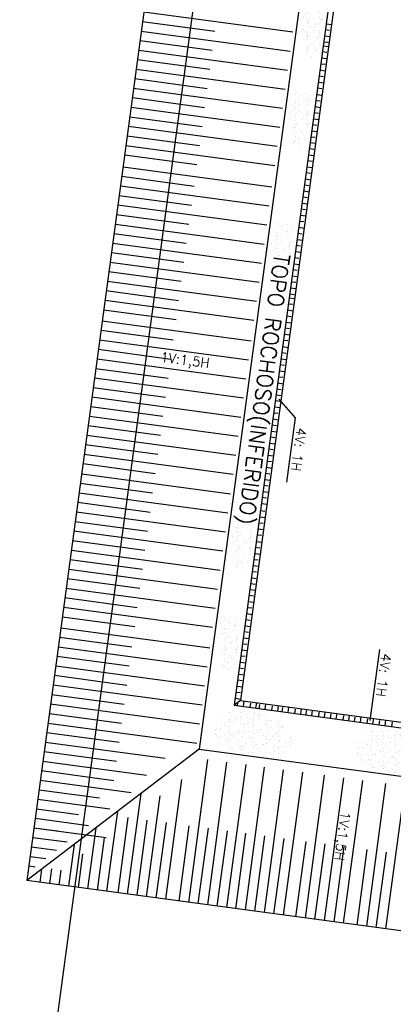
# Model space of a CAD drawing. Extents: x 312047 to 329088, y 8928324 to 8953812.
# Tile 11 of 125: x 319404 to 319443, y 8933705 to 8933807. Entities that reach past the tile are written whole.
import ezdxf

# ---------------------------------------------------------------- set-up
doc = ezdxf.new("R2010")
doc.units = 0
doc.header["$LTSCALE"] = 200
doc.header["$MEASUREMENT"] = 0
doc.linetypes.add('PHANTOM', pattern=[2.5, 1.25, -0.25, 0.25, -0.25, 0.25, -0.25])
doc.layers.get('0').update_dxf_attribs({"linetype": 'CONTINUOUS'})
for name, color, linetype in [('G-TXT2', 7, 'CONTINUOUS'), ('LIMIT_FX_DOM', 180, 'PHANTOM'), ('TALUD', 30, 'CONTINUOUS')]:
    doc.layers.add(name, color=color, linetype=linetype)
doc.styles.add('80CL', font='SIMPLEX', dxfattribs={"bigfont": 'SIMP'})

# ---------------------------------------------------------------- blocks, each defined once
blk = doc.blocks.new('*X70')
at = {"color": 0}
for p, q in [((74.529, 93.97), (74.529, 93.97)), ((74.545, 93.961), (74.545, 93.961)), ((74.614, 94.028), (74.614, 94.028)), ((74.75, 93.898), (74.75, 93.898)), ((74.777, 93.742), (74.777, 93.742)), ((74.823, 93.7), (74.823, 93.7)), ((74.884, 94.006), (74.884, 94.006)), ((74.994, 93.786), (74.994, 93.786)), ((75.014, 94.023), (75.014, 94.023)), ((73.769, 93.212), (73.769, 93.212)), ((73.899, 93.229), (73.899, 93.229)), ((73.932, 93.467), (73.932, 93.467)), ((74.026, 93.523), (74.026, 93.523)), ((74.038, 93.4), (74.038, 93.4)), ((74.072, 93.48), (74.072, 93.48)), ((74.09, 93.392), (74.09, 93.392)), ((74.102, 93.256), (74.102, 93.256)), ((74.289, 93.281), (74.289, 93.281)), ((74.427, 93.651), (74.427, 93.651)), ((74.442, 93.301), (74.442, 93.301)), ((74.572, 93.318), (74.572, 93.318)), ((74.711, 93.469), (74.711, 93.469)), ((74.765, 93.416), (74.765, 93.416)), ((74.775, 93.344), (74.775, 93.344)), ((74.816, 93.402), (74.816, 93.402)), ((75.041, 93.501), (75.041, 93.501)), ((75.067, 93.647), (75.067, 93.647)), ((75.115, 93.389), (75.115, 93.389)), ((75.245, 93.406), (75.245, 93.406)), ((75.29, 93.273), (75.29, 93.273)), ((75.336, 93.23), (75.336, 93.23)), ((75.42, 93.425), (75.42, 93.425)), ((73.787, 92.834), (73.787, 92.834)), ((73.789, 93.16), (73.789, 93.16)), ((73.804, 92.679), (73.804, 92.679)), ((73.833, 92.791), (73.833, 92.791)), ((74.106, 92.91), (74.106, 92.91)), ((74.134, 92.841), (74.134, 92.841)), ((74.239, 92.774), (74.239, 92.774)), ((74.417, 93.158), (74.417, 93.158)), ((74.443, 93.169), (74.443, 93.169)), ((74.459, 92.687), (74.459, 92.687)), ((74.538, 93.053), (74.538, 93.053)), ((74.584, 93.011), (74.584, 93.011)), ((74.672, 92.684), (74.672, 92.684)), ((74.781, 92.934), (74.781, 92.934)), ((74.802, 92.812), (74.802, 92.812)), ((74.802, 92.701), (74.802, 92.701)), ((74.913, 92.843), (74.913, 92.843)), ((75.006, 92.727), (75.006, 92.727)), ((75.018, 92.776), (75.018, 92.776)), ((75.083, 93.166), (75.083, 93.166)), ((75.098, 92.684), (75.098, 92.684)), ((75.196, 93.16), (75.196, 93.16)), ((75.345, 92.772), (75.345, 92.772)), ((75.436, 92.943), (75.436, 92.943)), ((75.475, 92.789), (75.475, 92.789)), ((73.482, 92.431), (73.482, 92.431)), ((73.557, 92.214), (73.557, 92.214)), ((73.66, 92.55), (73.66, 92.55)), ((73.82, 92.197), (73.82, 92.197)), ((73.84, 92.531), (73.84, 92.531)), ((73.999, 92.595), (73.999, 92.595)), ((74.05, 92.592), (74.05, 92.592)), ((74.122, 92.428), (74.122, 92.428)), ((74.129, 92.612), (74.129, 92.612)), ((74.299, 92.364), (74.299, 92.364)), ((74.333, 92.639), (74.333, 92.639)), ((74.336, 92.215), (74.336, 92.215)), ((74.345, 92.322), (74.345, 92.322)), ((74.475, 92.205), (74.475, 92.205)), ((74.619, 92.532), (74.619, 92.532)), ((74.797, 92.453), (74.797, 92.453)), ((75.051, 92.584), (75.051, 92.584)), ((75.097, 92.541), (75.097, 92.541)), ((75.114, 92.217), (75.114, 92.217)), ((75.114, 92.202), (75.114, 92.202)), ((75.314, 92.342), (75.314, 92.342)), ((75.397, 92.534), (75.397, 92.534)), ((75.451, 92.461), (75.451, 92.461)), ((75.576, 92.155), (75.576, 92.155)), ((73.498, 91.95), (73.498, 91.95)), ((73.548, 92.145), (73.548, 92.145)), ((73.557, 91.889), (73.557, 91.889)), ((73.594, 92.103), (73.594, 92.103)), ((73.663, 92.147), (73.663, 92.147)), ((73.687, 91.907), (73.687, 91.907)), ((73.811, 91.903), (73.811, 91.903)), ((73.836, 91.715), (73.836, 91.715)), ((73.89, 91.933), (73.89, 91.933)), ((74.042, 91.905), (74.042, 91.905)), ((74.06, 91.675), (74.06, 91.675)), ((74.137, 91.947), (74.137, 91.947)), ((74.23, 91.978), (74.23, 91.978)), ((74.36, 91.995), (74.36, 91.995)), ((74.441, 92.148), (74.441, 92.148)), ((74.49, 91.724), (74.49, 91.724)), ((74.563, 92.123), (74.563, 92.123)), ((74.563, 92.022), (74.563, 92.022)), ((74.812, 91.895), (74.812, 91.895)), ((74.813, 91.971), (74.813, 91.971)), ((74.821, 91.906), (74.821, 91.906)), ((74.858, 91.852), (74.858, 91.852)), ((74.903, 92.067), (74.903, 92.067)), ((75.033, 92.084), (75.033, 92.084)), ((75.075, 91.653), (75.075, 91.653)), ((75.13, 91.721), (75.13, 91.721)), ((75.22, 92.15), (75.22, 92.15)), ((75.236, 92.111), (75.236, 92.111)), ((75.467, 91.979), (75.467, 91.979)), ((75.563, 92.114), (75.563, 92.114)), ((75.599, 91.908), (75.599, 91.908)), ((73.514, 91.468), (73.514, 91.468)), ((73.572, 91.214), (73.572, 91.214)), ((73.759, 91.588), (73.759, 91.588)), ((73.787, 91.273), (73.787, 91.273)), ((73.852, 91.234), (73.852, 91.234)), ((73.865, 91.521), (73.865, 91.521)), ((73.917, 91.29), (73.917, 91.29)), ((74.106, 91.633), (74.106, 91.633)), ((74.121, 91.316), (74.121, 91.316)), ((74.153, 91.465), (74.153, 91.465)), ((74.244, 91.279), (74.244, 91.279)), ((74.324, 91.434), (74.324, 91.434)), ((74.46, 91.361), (74.46, 91.361)), ((74.506, 91.242), (74.506, 91.242)), ((74.538, 91.589), (74.538, 91.589)), ((74.572, 91.206), (74.572, 91.206)), ((74.59, 91.378), (74.59, 91.378)), ((74.618, 91.163), (74.618, 91.163)), ((74.643, 91.522), (74.643, 91.522)), ((74.794, 91.405), (74.794, 91.405)), ((74.828, 91.489), (74.828, 91.489)), ((75.023, 91.28), (75.023, 91.28)), ((75.133, 91.45), (75.133, 91.45)), ((75.146, 91.239), (75.146, 91.239)), ((75.263, 91.467), (75.263, 91.467)), ((75.316, 91.591), (75.316, 91.591)), ((75.324, 91.425), (75.324, 91.425)), ((75.37, 91.383), (75.37, 91.383)), ((75.422, 91.524), (75.422, 91.524)), ((75.467, 91.494), (75.467, 91.494)), ((75.483, 91.498), (75.483, 91.498)), ((75.588, 91.184), (75.588, 91.184)), ((73.668, 90.652), (73.668, 90.652)), ((73.821, 90.986), (73.821, 90.986)), ((73.867, 90.944), (73.867, 90.944)), ((73.867, 90.752), (73.867, 90.752)), ((73.961, 90.962), (73.961, 90.962)), ((74.018, 90.656), (74.018, 90.656)), ((74.067, 90.895), (74.067, 90.895)), ((74.084, 90.745), (74.084, 90.745)), ((74.148, 90.673), (74.148, 90.673)), ((74.169, 90.983), (74.169, 90.983)), ((74.351, 90.699), (74.351, 90.699)), ((74.446, 90.653), (74.446, 90.653)), ((74.522, 90.76), (74.522, 90.76)), ((74.691, 90.744), (74.691, 90.744)), ((74.74, 90.963), (74.74, 90.963)), ((74.821, 90.761), (74.821, 90.761)), ((74.836, 90.964), (74.836, 90.964)), ((74.844, 91.008), (74.844, 91.008)), ((74.845, 90.896), (74.845, 90.896)), ((75.024, 90.788), (75.024, 90.788)), ((75.085, 90.736), (75.085, 90.736)), ((75.131, 90.694), (75.131, 90.694)), ((75.161, 90.757), (75.161, 90.757)), ((75.225, 90.654), (75.225, 90.654)), ((75.364, 90.833), (75.364, 90.833)), ((75.494, 90.85), (75.494, 90.85)), ((75.499, 91.016), (75.499, 91.016)), ((75.518, 90.965), (75.518, 90.965)), ((73.678, 90.611), (73.678, 90.611)), ((73.883, 90.27), (73.883, 90.27)), ((74.163, 90.336), (74.163, 90.336)), ((74.185, 90.502), (74.185, 90.502)), ((74.269, 90.269), (74.269, 90.269)), ((74.333, 90.517), (74.333, 90.517)), ((74.379, 90.474), (74.379, 90.474)), ((74.538, 90.279), (74.538, 90.279)), ((74.597, 90.275), (74.597, 90.275)), ((74.86, 90.526), (74.86, 90.526)), ((74.921, 90.127), (74.921, 90.127)), ((74.942, 90.337), (74.942, 90.337)), ((75.047, 90.27), (75.047, 90.27)), ((75.051, 90.144), (75.051, 90.144)), ((75.177, 90.276), (75.177, 90.276)), ((75.348, 90.495), (75.348, 90.495)), ((74.378, 90.056), (74.378, 90.056)), ((74.582, 90.083), (74.582, 90.083)), ((74.648, 90.027), (74.648, 90.027)), ((74.846, 90.047), (74.846, 90.047)), ((74.876, 90.044), (74.876, 90.044))]:
    blk.add_line(p, q, dxfattribs=at)
blk = doc.blocks.new('*X72')
at = {"color": 0}
for p, q in [((42.063, 64.528), (42.063, 64.528)), ((42.736, 64.597), (42.736, 64.597)), ((42.824, 64.541), (42.824, 64.541)), ((42.841, 64.529), (42.841, 64.529)), ((42.954, 64.558), (42.954, 64.558)), ((43.157, 64.585), (43.157, 64.585)), ((43.62, 64.531), (43.62, 64.531)), ((41.242, 64.237), (41.242, 64.237)), ((41.324, 64.463), (41.324, 64.463)), ((41.478, 64.364), (41.478, 64.364)), ((41.544, 64.468), (41.544, 64.468)), ((41.573, 64.235), (41.573, 64.235)), ((41.608, 64.381), (41.608, 64.381)), ((41.619, 64.193), (41.619, 64.193)), ((41.664, 64.285), (41.664, 64.285)), ((41.812, 64.408), (41.812, 64.408)), ((41.837, 63.994), (41.837, 63.994)), ((41.897, 64.245), (41.897, 64.245)), ((42.151, 64.452), (42.151, 64.452)), ((42.219, 64.492), (42.219, 64.492)), ((42.235, 64.01), (42.235, 64.01)), ((42.281, 64.47), (42.281, 64.47)), ((42.325, 64.455), (42.325, 64.455)), ((42.371, 64.412), (42.371, 64.412)), ((42.442, 64.286), (42.442, 64.286)), ((42.484, 64.496), (42.484, 64.496)), ((42.536, 64.242), (42.536, 64.242)), ((42.588, 64.213), (42.588, 64.213)), ((42.873, 64.501), (42.873, 64.501)), ((42.889, 64.019), (42.889, 64.019)), ((43.212, 64.266), (43.212, 64.266)), ((43.221, 64.288), (43.221, 64.288)), ((43.34, 64.433), (43.34, 64.433)), ((43.513, 64.497), (43.513, 64.497)), ((43.529, 64.016), (43.529, 64.016)), ((43.589, 64.205), (43.589, 64.205)), ((43.635, 64.162), (43.635, 64.162)), ((43.728, 64.013), (43.728, 64.013)), ((43.858, 64.03), (43.858, 64.03)), ((43.866, 64.274), (43.866, 64.274)), ((43.999, 64.289), (43.999, 64.289)), ((41.258, 63.755), (41.258, 63.755)), ((41.369, 63.702), (41.369, 63.702)), ((41.381, 63.968), (41.381, 63.968)), ((41.486, 63.901), (41.486, 63.901)), ((41.56, 63.986), (41.56, 63.986)), ((41.575, 63.504), (41.575, 63.504)), ((41.709, 63.747), (41.709, 63.747)), ((41.839, 63.764), (41.839, 63.764)), ((41.866, 63.659), (41.866, 63.659)), ((41.913, 63.763), (41.913, 63.763)), ((42.042, 63.791), (42.042, 63.791)), ((42.086, 63.766), (42.086, 63.766)), ((42.132, 63.724), (42.132, 63.724)), ((42.159, 63.969), (42.159, 63.969)), ((42.251, 63.529), (42.251, 63.529)), ((42.265, 63.902), (42.265, 63.902)), ((42.349, 63.524), (42.349, 63.524)), ((42.382, 63.836), (42.382, 63.836)), ((42.512, 63.853), (42.512, 63.853)), ((42.552, 63.76), (42.552, 63.76)), ((42.644, 63.66), (42.644, 63.66)), ((42.715, 63.879), (42.715, 63.879)), ((42.837, 63.985), (42.837, 63.985)), ((42.883, 63.943), (42.883, 63.943)), ((42.938, 63.971), (42.938, 63.971)), ((43.043, 63.903), (43.043, 63.903)), ((43.055, 63.924), (43.055, 63.924)), ((43.101, 63.744), (43.101, 63.744)), ((43.185, 63.941), (43.185, 63.941)), ((43.227, 63.784), (43.227, 63.784)), ((43.388, 63.968), (43.388, 63.968)), ((43.716, 63.972), (43.716, 63.972)), ((43.852, 63.963), (43.852, 63.963))]:
    blk.add_line(p, q, dxfattribs=at)
blk = doc.blocks.new('*X71')
at = {"color": 0}
for p, q in [((31.556, 68.655), (31.556, 68.655)), ((31.687, 68.651), (31.687, 68.651)), ((31.713, 68.73), (31.713, 68.73)), ((31.689, 68.253), (31.689, 68.253)), ((31.892, 68.28), (31.892, 68.28)), ((31.909, 68.432), (31.909, 68.432)), ((31.93, 68.531), (31.93, 68.531)), ((32.179, 68.303), (32.179, 68.303)), ((32.182, 68.336), (32.182, 68.336)), ((32.225, 68.261), (32.225, 68.261)), ((32.232, 68.325), (32.232, 68.325)), ((32.247, 68.198), (32.247, 68.198)), ((32.288, 68.269), (32.288, 68.269)), ((32.362, 68.342), (32.362, 68.342)), ((31.691, 67.842), (31.691, 67.842)), ((31.711, 67.641), (31.711, 67.641)), ((31.789, 67.619), (31.789, 67.619)), ((31.889, 68.025), (31.889, 68.025)), ((31.919, 67.636), (31.919, 67.636)), ((31.925, 67.95), (31.925, 67.95)), ((31.94, 67.614), (31.94, 67.614)), ((32.123, 67.663), (32.123, 67.663)), ((32.263, 67.716), (32.263, 67.716)), ((32.384, 67.71), (32.384, 67.71)), ((32.443, 68.062), (32.443, 68.062)), ((32.462, 67.708), (32.462, 67.708)), ((32.489, 67.643), (32.489, 67.643)), ((32.565, 67.947), (32.565, 67.947)), ((32.592, 67.725), (32.592, 67.725)), ((32.667, 68.027), (32.667, 68.027)), ((32.692, 67.834), (32.692, 67.834)), ((32.738, 67.791), (32.738, 67.791)), ((32.796, 67.752), (32.796, 67.752)), ((32.918, 67.724), (32.918, 67.724)), ((32.955, 67.592), (32.955, 67.592)), ((33.135, 67.797), (33.135, 67.797)), ((33.163, 67.711), (33.163, 67.711)), ((33.268, 67.644), (33.268, 67.644)), ((31.941, 67.469), (31.941, 67.469)), ((31.986, 67.572), (31.986, 67.572)), ((32.09, 67.399), (32.09, 67.399)), ((32.204, 67.373), (32.204, 67.373)), ((32.279, 67.234), (32.279, 67.234)), ((32.452, 67.145), (32.452, 67.145)), ((32.499, 67.102), (32.499, 67.102)), ((32.58, 67.466), (32.58, 67.466)), ((32.586, 67.084), (32.586, 67.084)), ((32.693, 67.091), (32.693, 67.091)), ((32.823, 67.108), (32.823, 67.108)), ((32.869, 67.401), (32.869, 67.401)), ((32.933, 67.243), (32.933, 67.243)), ((33.026, 67.135), (33.026, 67.135)), ((33.204, 67.364), (33.204, 67.364)), ((33.25, 67.322), (33.25, 67.322)), ((33.256, 67.49), (33.256, 67.49)), ((33.364, 67.085), (33.364, 67.085)), ((33.366, 67.18), (33.366, 67.18)), ((33.468, 67.122), (33.468, 67.122)), ((33.496, 67.197), (33.496, 67.197)), ((32.353, 67.046), (32.353, 67.046)), ((32.596, 66.984), (32.596, 66.984)), ((32.691, 67.017), (32.691, 67.017)), ((32.716, 66.903), (32.716, 66.903)), ((32.949, 66.761), (32.949, 66.761)), ((33.071, 66.775), (33.071, 66.775)), ((33.271, 67.008), (33.271, 67.008)), ((33.47, 67.018), (33.47, 67.018)), ((37.286, 64.587), (37.286, 64.587)), ((37.294, 64.525), (37.294, 64.525)), ((37.392, 64.52), (37.392, 64.52)), ((37.883, 64.538), (37.883, 64.538)), ((38.013, 64.555), (38.013, 64.555)), ((38.065, 64.588), (38.065, 64.588)), ((38.17, 64.521), (38.17, 64.521)), ((38.216, 64.582), (38.216, 64.582)), ((38.294, 64.516), (38.294, 64.516)), ((38.556, 64.626), (38.556, 64.626)), ((38.582, 64.664), (38.582, 64.664)), ((38.686, 64.644), (38.686, 64.644)), ((38.843, 64.59), (38.843, 64.59)), ((38.949, 64.522), (38.949, 64.522)), ((36.542, 64.305), (36.542, 64.305)), ((36.629, 64.153), (36.629, 64.153)), ((36.667, 64.378), (36.667, 64.378)), ((36.791, 64.077), (36.791, 64.077)), ((36.837, 64.035), (36.837, 64.035)), ((36.87, 64.405), (36.87, 64.405)), ((36.966, 64.412), (36.966, 64.412)), ((36.993, 64.276), (36.993, 64.276)), ((37.21, 64.449), (37.21, 64.449)), ((37.304, 64.177), (37.304, 64.177)), ((37.34, 64.466), (37.34, 64.466)), ((37.542, 64.297), (37.542, 64.297)), ((37.543, 64.493), (37.543, 64.493)), ((37.588, 64.254), (37.588, 64.254)), ((37.606, 64.409), (37.606, 64.409)), ((37.771, 64.278), (37.771, 64.278)), ((37.806, 64.055), (37.806, 64.055)), ((37.958, 64.186), (37.958, 64.186)), ((38.281, 64.433), (38.281, 64.433)), ((38.34, 64.474), (38.34, 64.474)), ((38.55, 64.279), (38.55, 64.279)), ((38.557, 64.275), (38.557, 64.275)), ((38.598, 64.183), (38.598, 64.183)), ((38.786, 64.01), (38.786, 64.01)), ((38.806, 64.047), (38.806, 64.047)), ((38.852, 64.004), (38.852, 64.004)), ((38.917, 64.027), (38.917, 64.027)), ((38.935, 64.441), (38.935, 64.441)), ((39.12, 64.053), (39.12, 64.053)), ((39.273, 64.207), (39.273, 64.207)), ((39.328, 64.281), (39.328, 64.281)), ((36.645, 63.671), (36.645, 63.671)), ((36.71, 63.959), (36.71, 63.959)), ((36.768, 63.744), (36.768, 63.744)), ((36.815, 63.892), (36.815, 63.892)), ((36.898, 63.761), (36.898, 63.761)), ((36.982, 63.93), (36.982, 63.93)), ((37.054, 63.836), (37.054, 63.836)), ((37.101, 63.788), (37.101, 63.788)), ((37.195, 63.65), (37.195, 63.65)), ((37.303, 63.608), (37.303, 63.608)), ((37.32, 63.696), (37.32, 63.696)), ((37.349, 63.566), (37.349, 63.566)), ((37.441, 63.832), (37.441, 63.832)), ((37.488, 63.961), (37.488, 63.961)), ((37.571, 63.849), (37.571, 63.849)), ((37.594, 63.894), (37.594, 63.894)), ((37.621, 63.927), (37.621, 63.927)), ((37.774, 63.876), (37.774, 63.876)), ((37.973, 63.652), (37.973, 63.652)), ((37.974, 63.704), (37.974, 63.704)), ((38.055, 63.827), (38.055, 63.827)), ((38.101, 63.785), (38.101, 63.785)), ((38.113, 63.921), (38.113, 63.921)), ((38.244, 63.938), (38.244, 63.938)), ((38.267, 63.962), (38.267, 63.962)), ((38.297, 63.951), (38.297, 63.951)), ((38.372, 63.895), (38.372, 63.895)), ((38.447, 63.965), (38.447, 63.965)), ((38.951, 63.96), (38.951, 63.96)), ((39.045, 63.964), (39.045, 63.964))]:
    blk.add_line(p, q, dxfattribs=at)

msp = doc.modelspace()

# ---------------------------------------------------------------- linework, layer by layer
at = {"layer": 'G-TXT2'}
for p, q in [((319433.16, 8933765.98), (319431.46, 8933767.89)), ((319432.26, 8933759.27), (319433.16, 8933765.98)), ((319440.9, 8933734.48), (319441.9, 8933741.88))]:
    msp.add_line(p, q, dxfattribs=at)
at = {"layer": 'LIMIT_FX_DOM'}
msp.add_line((319422.77, 8933810.52), (319405.91, 8933685.42), dxfattribs=at)
msp.add_line((319422.77, 8933810.52), (319405.91, 8933685.42), dxfattribs=at)
msp.add_arc((319411.07, 8933648.8), 90, 308.7929, 308.7929, dxfattribs=at)
at = {"layer": 'TALUD', "color": 1}
for p, q in [((319418.95, 8933819.77), (319405.22, 8933717.85)), ((319433.87, 8933811.09), (319423.15, 8933731.52)), ((319436.64, 8933809.22), (319426.79, 8933736.07)), ((319437.22, 8933809.15), (319427.44, 8933736.57)), ((319417.39, 8933808.17), (319432.86, 8933806.09)), ((319417.26, 8933807.18), (319424.77, 8933806.17)), ((319436.34, 8933806.95), (319436.91, 8933806.87)), ((319417.12, 8933806.19), (319432.59, 8933804.11)), ((319436.26, 8933806.34), (319436.7, 8933806.28)), ((319416.99, 8933805.2), (319424.5, 8933804.19)), ((319436.09, 8933805.08), (319436.53, 8933805.02)), ((319436.17, 8933805.69), (319436.74, 8933805.61)), ((319416.85, 8933804.21), (319432.33, 8933802.13)), ((319435.95, 8933804.05), (319436.39, 8933803.99)), ((319436.03, 8933804.66), (319436.6, 8933804.58)), ((319416.72, 8933803.22), (319424.24, 8933802.21)), ((319435.78, 8933802.79), (319436.22, 8933802.73)), ((319435.86, 8933803.4), (319436.43, 8933803.32)), ((319416.59, 8933802.23), (319432.06, 8933800.14)), ((319435.69, 8933802.14), (319436.26, 8933802.06)), ((319416.45, 8933801.24), (319423.97, 8933800.22)), ((319435.52, 8933800.88), (319436.09, 8933800.8)), ((319435.61, 8933801.53), (319436.05, 8933801.47)), ((319416.32, 8933800.25), (319431.79, 8933798.16)), ((319435.44, 8933800.27), (319435.88, 8933800.21)), ((319416.19, 8933799.26), (319423.7, 8933798.24)), ((319435.26, 8933798.98), (319435.71, 8933798.92)), ((319435.35, 8933799.59), (319435.92, 8933799.51)), ((319416.05, 8933798.26), (319431.53, 8933796.18)), ((319435.1, 8933797.72), (319435.54, 8933797.66)), ((319435.18, 8933798.33), (319435.75, 8933798.25)), ((319415.92, 8933797.27), (319423.43, 8933796.26)), ((319435.01, 8933797.07), (319435.58, 8933796.99)), ((319415.79, 8933796.28), (319431.26, 8933794.2)), ((319434.84, 8933795.81), (319435.41, 8933795.73)), ((319434.93, 8933796.46), (319435.37, 8933796.4)), ((319415.65, 8933795.29), (319423.17, 8933794.28)), ((319434.76, 8933795.2), (319435.2, 8933795.14)), ((319415.52, 8933794.3), (319430.99, 8933792.22)), ((319434.59, 8933793.97), (319435.04, 8933793.91)), ((319434.67, 8933794.58), (319435.24, 8933794.51)), ((319415.39, 8933793.31), (319422.9, 8933792.3)), ((319434.42, 8933792.72), (319434.87, 8933792.66)), ((319434.5, 8933793.32), (319435.07, 8933793.25)), ((319415.22, 8933792.07), (319430.69, 8933789.99)), ((319434.33, 8933792.06), (319434.9, 8933791.99)), ((319415.09, 8933791.08), (319422.6, 8933790.07)), ((319434.16, 8933790.81), (319434.73, 8933790.73)), ((319434.25, 8933791.46), (319434.7, 8933791.4)), ((319414.95, 8933790.09), (319430.42, 8933788)), ((319434, 8933789.56), (319434.57, 8933789.48)), ((319434.08, 8933790.2), (319434.53, 8933790.14)), ((319414.82, 8933789.1), (319422.33, 8933788.09)), ((319433.91, 8933788.95), (319434.36, 8933788.89)), ((319414.68, 8933788.11), (319430.16, 8933786.02)), ((319433.74, 8933787.69), (319434.19, 8933787.63)), ((319433.83, 8933788.3), (319434.4, 8933788.22)), ((319414.55, 8933787.12), (319422.07, 8933786.1)), ((319433.57, 8933786.43), (319434.02, 8933786.37)), ((319433.66, 8933787.04), (319434.23, 8933786.96)), ((319414.42, 8933786.12), (319429.89, 8933784.04)), ((319433.49, 8933785.78), (319434.06, 8933785.7)), ((319414.28, 8933785.13), (319421.8, 8933784.12)), ((319433.32, 8933784.52), (319433.89, 8933784.45)), ((319433.4, 8933785.17), (319433.85, 8933785.11)), ((319414.15, 8933784.14), (319429.62, 8933782.06)), ((319433.23, 8933783.92), (319433.68, 8933783.86)), ((319414.02, 8933783.15), (319421.53, 8933782.14)), ((319433.06, 8933782.64), (319433.51, 8933782.58)), ((319433.15, 8933783.26), (319433.72, 8933783.19)), ((319413.88, 8933782.16), (319429.36, 8933780.08)), ((319432.89, 8933781.38), (319433.34, 8933781.32)), ((319432.98, 8933781.99), (319433.55, 8933781.91)), ((319413.75, 8933781.17), (319421.26, 8933780.16)), ((319432.81, 8933780.73), (319433.38, 8933780.65)), ((319413.62, 8933780.18), (319429.09, 8933778.09)), ((319432.64, 8933779.47), (319433.21, 8933779.4)), ((319432.72, 8933780.12), (319433.17, 8933780.06)), ((319413.48, 8933779.19), (319421, 8933778.17)), ((319432.5, 8933778.44), (319433.07, 8933778.36)), ((319432.55, 8933778.86), (319433, 8933778.8)), ((319413.22, 8933777.21), (319420.73, 8933776.19)), ((319413.35, 8933778.2), (319428.82, 8933776.11)), ((319432.41, 8933777.83), (319432.86, 8933777.77)), ((319432.25, 8933776.57), (319432.69, 8933776.51)), ((319432.33, 8933777.18), (319432.9, 8933777.1)), ((319413.06, 8933776.06), (319428.53, 8933773.98)), ((319432.08, 8933775.31), (319432.52, 8933775.25)), ((319432.16, 8933775.92), (319432.73, 8933775.84)), ((319412.93, 8933775.07), (319420.44, 8933774.06)), ((319431.99, 8933774.66), (319432.56, 8933774.58)), ((319412.66, 8933773.09), (319420.18, 8933772.08)), ((319412.79, 8933774.08), (319428.27, 8933772)), ((319431.81, 8933773.37), (319432.38, 8933773.29)), ((319431.91, 8933774.05), (319432.35, 8933773.99)), ((319412.53, 8933772.1), (319428, 8933770.01)), ((319431.64, 8933772.11), (319432.21, 8933772.03)), ((319431.73, 8933772.76), (319432.18, 8933772.7)), ((319412.39, 8933771.11), (319419.91, 8933770.1)), ((319431.56, 8933771.5), (319432.01, 8933771.44)), ((319412.26, 8933770.12), (319427.73, 8933768.03)), ((319431.39, 8933770.24), (319431.84, 8933770.18)), ((319431.47, 8933770.85), (319432.05, 8933770.77)), ((319412.13, 8933769.13), (319419.64, 8933768.11)), ((319431.3, 8933769.59), (319431.88, 8933769.51)), ((319411.99, 8933768.14), (319427.47, 8933766.05)), ((319431.14, 8933768.36), (319431.71, 8933768.29)), ((319431.22, 8933768.98), (319431.67, 8933768.92)), ((319411.86, 8933767.14), (319419.37, 8933766.13)), ((319430.97, 8933767.1), (319431.54, 8933767.03)), ((319431.06, 8933767.76), (319431.5, 8933767.7)), ((319411.73, 8933766.15), (319427.2, 8933764.07)), ((319430.89, 8933766.5), (319431.33, 8933766.44)), ((319411.59, 8933765.16), (319419.11, 8933764.15)), ((319430.72, 8933765.24), (319431.16, 8933765.18)), ((319430.8, 8933765.85), (319431.37, 8933765.77)), ((319411.46, 8933764.17), (319426.93, 8933762.09)), ((319430.55, 8933763.98), (319430.99, 8933763.92)), ((319430.63, 8933764.59), (319431.2, 8933764.51)), ((319411.33, 8933763.18), (319418.84, 8933762.17)), ((319430.46, 8933763.34), (319431.03, 8933763.26)), ((319411.19, 8933762.19), (319426.66, 8933760.1)), ((319430.29, 8933762.08), (319430.86, 8933762)), ((319430.38, 8933762.73), (319430.83, 8933762.67)), ((319411.06, 8933761.2), (319418.57, 8933760.19)), ((319430.12, 8933760.82), (319430.69, 8933760.74)), ((319430.21, 8933761.47), (319430.66, 8933761.41)), ((319410.92, 8933760.15), (319426.39, 8933758.06)), ((319430.04, 8933760.21), (319430.49, 8933760.15)), ((319410.78, 8933759.16), (319418.3, 8933758.15)), ((319429.87, 8933758.96), (319430.32, 8933758.9)), ((319429.95, 8933759.56), (319430.52, 8933759.49)), ((319410.65, 8933758.17), (319426.12, 8933756.08)), ((319429.78, 8933758.3), (319430.35, 8933758.23)), ((319410.52, 8933757.18), (319418.03, 8933756.16)), ((319429.61, 8933757.05), (319430.19, 8933756.97)), ((319429.7, 8933757.7), (319430.15, 8933757.64)), ((319410.38, 8933756.19), (319425.86, 8933754.1)), ((319429.52, 8933756.32), (319429.96, 8933756.26)), ((319410.25, 8933755.19), (319417.76, 8933754.18)), ((319429.35, 8933755.06), (319429.79, 8933755)), ((319429.43, 8933755.67), (319430, 8933755.6)), ((319410.12, 8933754.2), (319425.59, 8933752.12)), ((319429.18, 8933753.81), (319429.62, 8933753.75)), ((319429.26, 8933754.41), (319429.83, 8933754.34)), ((319409.98, 8933753.21), (319417.5, 8933752.2)), ((319429.09, 8933753.12), (319429.66, 8933753.04)), ((319409.85, 8933752.22), (319425.32, 8933750.14)), ((319428.92, 8933751.86), (319429.49, 8933751.79)), ((319429, 8933752.51), (319429.45, 8933752.45)), ((319409.72, 8933751.23), (319417.23, 8933750.22)), ((319428.75, 8933750.6), (319429.32, 8933750.53)), ((319428.83, 8933751.25), (319429.28, 8933751.19)), ((319409.58, 8933750.24), (319425.05, 8933748.15)), ((319428.66, 8933750), (319429.11, 8933749.94)), ((319409.45, 8933749.25), (319416.96, 8933748.24)), ((319428.49, 8933748.74), (319428.94, 8933748.68)), ((319428.58, 8933749.34), (319429.15, 8933749.27)), ((319409.31, 8933748.26), (319424.79, 8933746.17)), ((319428.33, 8933747.51), (319428.78, 8933747.45)), ((319428.41, 8933748.12), (319428.98, 8933748.04)), ((319409.18, 8933747.27), (319416.7, 8933746.25)), ((319428.24, 8933746.86), (319428.81, 8933746.78)), ((319409.05, 8933746.28), (319424.52, 8933744.19)), ((319428.07, 8933745.6), (319428.64, 8933745.52)), ((319428.16, 8933746.25), (319428.61, 8933746.19)), ((319408.91, 8933745.28), (319416.43, 8933744.27)), ((319427.99, 8933744.99), (319428.44, 8933744.93)), ((319408.76, 8933744.14), (319424.23, 8933742.06)), ((319427.82, 8933743.73), (319428.27, 8933743.67)), ((319427.9, 8933744.34), (319428.47, 8933744.26)), ((319408.63, 8933743.15), (319416.14, 8933742.14)), ((319427.65, 8933742.48), (319428.1, 8933742.42)), ((319427.73, 8933743.09), (319428.3, 8933743.02)), ((319408.49, 8933742.16), (319423.97, 8933740.07)), ((319427.56, 8933741.83), (319428.14, 8933741.76)), ((319408.36, 8933741.17), (319415.87, 8933740.16)), ((319427.39, 8933740.57), (319427.97, 8933740.5)), ((319427.48, 8933741.23), (319427.93, 8933741.17)), ((319408.23, 8933740.18), (319423.7, 8933738.09)), ((319427.23, 8933739.32), (319427.8, 8933739.24)), ((319427.31, 8933739.97), (319427.76, 8933739.91)), ((319408.09, 8933739.19), (319415.61, 8933738.17)), ((319427.14, 8933738.71), (319427.59, 8933738.65)), ((319407.96, 8933738.2), (319423.43, 8933736.11)), ((319426.97, 8933737.45), (319427.42, 8933737.39)), ((319427.06, 8933738.06), (319427.63, 8933737.98)), ((319407.83, 8933737.2), (319415.34, 8933736.19)), ((319427.44, 8933736.57), (319426.79, 8933736.07)), ((319426.89, 8933736.8), (319427.46, 8933736.72)), ((319427.12, 8933736.03), (319427.17, 8933736.36)), ((319427.44, 8933736.57), (319453.9, 8933733)), ((319427.73, 8933735.95), (319427.81, 8933736.52)), ((319428.43, 8933735.85), (319428.49, 8933736.3)), ((319429.04, 8933735.77), (319429.12, 8933736.34)), ((319407.56, 8933735.22), (319415.07, 8933734.21)), ((319407.69, 8933736.21), (319423.16, 8933734.13)), ((319426.79, 8933736.07), (319448.86, 8933733.1)), ((319429.38, 8933735.72), (319429.44, 8933736.17)), ((319429.99, 8933735.64), (319430.07, 8933736.21)), ((319430.69, 8933735.55), (319430.75, 8933735.99)), ((319431.3, 8933735.47), (319431.38, 8933736.04)), ((319431.77, 8933735.4), (319431.83, 8933735.85)), ((319432.38, 8933735.32), (319432.45, 8933735.89)), ((319433.08, 8933735.23), (319433.14, 8933735.67)), ((319433.69, 8933735.14), (319433.76, 8933735.72)), ((319434.25, 8933735.07), (319434.31, 8933735.52)), ((319434.86, 8933734.99), (319434.93, 8933735.56)), ((319435.56, 8933734.89), (319435.62, 8933735.34)), ((319436.17, 8933734.81), (319436.24, 8933735.38)), ((319437.39, 8933734.65), (319437.47, 8933735.22)), ((319407.42, 8933734.23), (319422.9, 8933732.15)), ((319436.78, 8933734.73), (319436.84, 8933735.17)), ((319438.1, 8933734.55), (319438.16, 8933735)), ((319438.7, 8933734.47), (319438.78, 8933735.04)), ((319439.28, 8933734.39), (319439.34, 8933734.84)), ((319439.89, 8933734.31), (319439.97, 8933734.88)), ((319440.6, 8933734.21), (319440.66, 8933734.66)), ((319441.2, 8933734.13), (319441.28, 8933734.7)), ((319441.85, 8933734.04), (319441.91, 8933734.49)), ((319442.46, 8933733.96), (319442.54, 8933734.53)), ((319443.16, 8933733.87), (319443.22, 8933734.31)), ((319407.29, 8933733.24), (319414.81, 8933732.23)), ((319407.16, 8933732.25), (319419.6, 8933730.57)), ((319423.15, 8933731.52), (319405.22, 8933717.85)), ((319407.02, 8933731.26), (319414.54, 8933730.25)), ((319423.15, 8933731.52), (319448.2, 8933728.14)), ((319406.89, 8933730.27), (319417.66, 8933728.82)), ((319424.01, 8933730.43), (319422.01, 8933715.58)), ((319425.99, 8933730.17), (319423.99, 8933715.32)), ((319406.76, 8933729.28), (319414.27, 8933728.26)), ((319427.97, 8933729.9), (319425.97, 8933715.05)), ((319429.9, 8933729.64), (319427.9, 8933714.79)), ((319431.88, 8933729.37), (319429.88, 8933714.52)), ((319433.86, 8933729.11), (319431.86, 8933714.26)), ((319406.62, 8933728.29), (319416.05, 8933727.02)), ((319421.3, 8933728.34), (319419.63, 8933715.91)), ((319436.14, 8933728.8), (319434.14, 8933713.95)), ((319438.13, 8933728.53), (319436.12, 8933713.68)), ((319440.11, 8933728.26), (319438.11, 8933713.42)), ((319406.49, 8933727.29), (319412.78, 8933726.45)), ((319442.52, 8933727.94), (319440.52, 8933713.09)), ((319444.5, 8933727.67), (319442.5, 8933712.82)), ((319406.36, 8933726.3), (319413.84, 8933725.3)), ((319417.07, 8933726.89), (319415.66, 8933716.44)), ((319419.06, 8933726.65), (319417.64, 8933716.17)), ((319406.22, 8933725.31), (319410.58, 8933724.73)), ((319414.63, 8933725.02), (319413.51, 8933716.73)), ((319406.09, 8933724.32), (319411.62, 8933723.58)), ((319406.09, 8933724.32), (319411.62, 8933723.58)), ((319415.73, 8933724.41), (319414.67, 8933716.57)), ((319417.71, 8933724.14), (319416.65, 8933716.31)), ((319405.96, 8933723.33), (319413.47, 8933722.32)), ((319405.96, 8933723.33), (319408.4, 8933723)), ((319405.96, 8933723.33), (319408.37, 8933723)), ((319405.96, 8933723.33), (319408.78, 8933722.95)), ((319412.38, 8933723.31), (319411.53, 8933717)), ((319419.69, 8933723.87), (319418.64, 8933716.04)), ((319422.07, 8933723.55), (319421.02, 8933715.72)), ((319424.06, 8933723.29), (319423, 8933715.45)), ((319426.04, 8933723.02), (319424.98, 8933715.18)), ((319405.82, 8933722.34), (319409.41, 8933721.86)), ((319413.25, 8933722.3), (319412.52, 8933716.86)), ((319427.96, 8933722.76), (319426.91, 8933714.92)), ((319429.94, 8933722.49), (319428.89, 8933714.66)), ((319431.93, 8933722.23), (319430.87, 8933714.39)), ((319434.21, 8933721.92), (319433.15, 8933714.08)), ((319405.69, 8933721.35), (319406.17, 8933721.28)), ((319405.69, 8933721.35), (319408.31, 8933721)), ((319410.13, 8933721.59), (319409.54, 8933717.26)), ((319436.19, 8933721.65), (319435.13, 8933713.82)), ((319438.17, 8933721.38), (319437.12, 8933713.55)), ((319440.58, 8933721.06), (319439.52, 8933713.22)), ((319405.56, 8933720.36), (319407.2, 8933720.14)), ((319411.01, 8933720.62), (319410.54, 8933717.13)), ((319442.56, 8933720.79), (319441.51, 8933712.96)), ((319405.42, 8933719.37), (319406.09, 8933719.28)), ((319406.75, 8933719.02), (319406.57, 8933717.66)), ((319407.77, 8933719.07), (319407.56, 8933717.53)), ((319408.76, 8933718.93), (319408.55, 8933717.4)), ((319446.56, 8933712.28), (319405.22, 8933717.85)), ((319409.75, 8933718.8), (319409.54, 8933717.26))]:
    msp.add_line(p, q, dxfattribs=at)

# ---------------------------------------------------------------- block references
at = {"layer": 'TALUD', "color": 254, "xscale": 1.999999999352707, "yscale": 2, "zscale": 2, "rotation": 262.3257721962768}
for name, p in [('*X71', (319317.89, 8933898.58)), ('*X72', (319317.89, 8933898.58)), ('*X72', (319316.05, 8933884.93)), ('*X72', (319313.89, 8933868.91)), ('*X72', (319311.95, 8933854.53)), ('*X72', (319310.54, 8933844.03)), ('*X70', (319266.33, 8933905.53)), ('*X70', (319281.09, 8933903.54))]:
    msp.add_blockref(name, p, dxfattribs=at)

# ---------------------------------------------------------------- texts
at = {"layer": 'G-TXT2', "style": '80CL'}
for s, height, rotation, p in [('TOPO ROCHOSO(INFERIDO)', 1.6, 262.3258, (319430.97, 8933783.1)), ('1V:1,5H', 1, 352.3258, (319419.05, 8933771.83)), ('4V: 1H', 1, 262.3258, (319433.28, 8933764.99)), ('4V: 1H', 1, 262.3258, (319442.11, 8933741.52)), ('1V:1,5H', 1, 262.3258, (319437.88, 8933725.08))]:
    msp.add_text(s, height=height, rotation=rotation, dxfattribs=at).set_placement(p)

doc.saveas('drawing.dxf')
